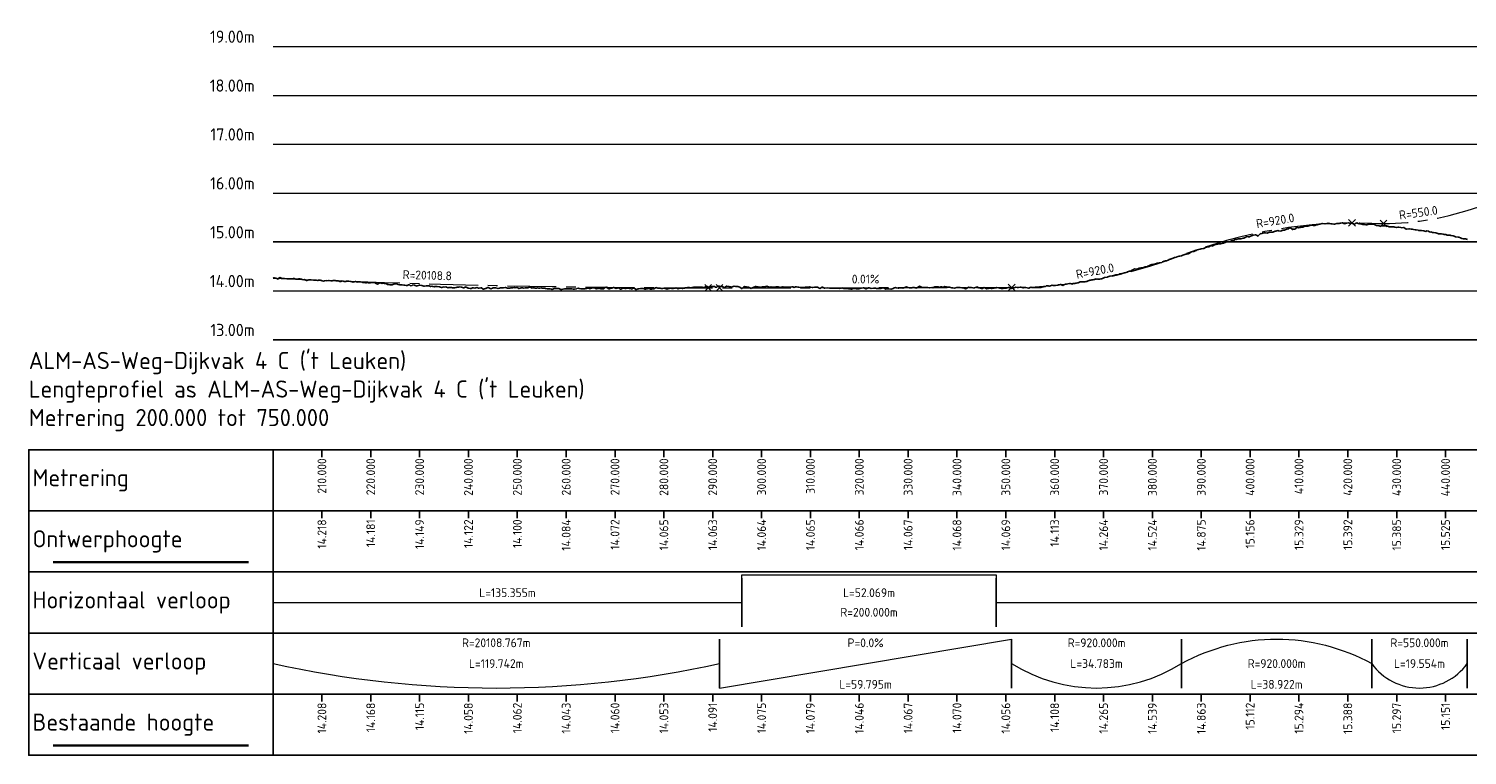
# Model space of a CAD drawing. Header units: metres. Extents: x 201888 to 228431, y 396158 to 403166.
# Tile 47 of 50: x 227191 to 227485, y 402952 to 403101. Entities that reach past the tile are written whole.
import ezdxf

# ---------------------------------------------------------------- set-up
doc = ezdxf.new("R2010")
doc.units = ezdxf.units.M
doc.linetypes.add('AM-AS', pattern=[16, 10, -2, 2, -2])
doc.layers.add('C3D-PROFILE', color=7, linetype='Continuous')
doc.layers.add('C3D-PROFILE_PROFILEVIEW', color=7, linetype='Continuous')
for name, color, linetype, lineweight in [('N-WA-AM-AS_WEG-G', 10, 'AM-AS', 18), ('X-XX-AL-DETAIL_1-G', 7, 'Continuous', 18), ('X-XX-AL-DETAIL_1-S', 253, 'Continuous', 18), ('X-XX-AL-DETAIL_2-G', 7, 'Continuous', 25), ('X-XX-AL-PROFIELBALK-G', 7, 'Continuous', 25), ('X-XX-AL-T18', 7, 'Continuous', 18), ('X-XX-AL-T25', 7, 'Continuous', 25), ('X-XX-AL-T35', 7, 'Continuous', 35)]:
    doc.layers.add(name, color=color, linetype=linetype, lineweight=lineweight)
doc.styles.add('NLCS-ISO', font='NLCS-ISO.ttf')

msp = doc.modelspace()

# ---------------------------------------------------------------- linework, layer by layer
at = {"layer": 'C3D-PROFILE'}
msp.add_lwpolyline([(227240.917, 403050.05), (227241.032, 403050.026), (227241.195, 403050.015), (227241.484, 403049.965), (227241.699, 403049.857), (227241.936, 403049.765), (227242.202, 403050.001), (227242.389, 403050.082), (227242.705, 403049.887), (227242.841, 403049.858), (227243.208, 403049.879), (227243.294, 403049.854), (227243.711, 403049.795), (227243.746, 403049.799), (227244.056, 403049.827), (227244.198, 403049.838), (227244.214, 403049.838), (227244.651, 403049.816), (227244.717, 403049.813), (227245.103, 403049.908), (227245.22, 403049.897), (227245.555, 403049.751), (227245.724, 403049.758), (227246.008, 403049.773), (227246.227, 403049.782), (227246.46, 403049.786), (227246.73, 403049.727), (227246.913, 403049.662), (227247.233, 403049.639), (227247.365, 403049.649), (227247.736, 403049.486), (227247.817, 403049.465), (227248.239, 403049.597), (227248.542, 403049.618), (227248.722, 403049.624), (227248.742, 403049.626), (227249.175, 403049.558), (227249.246, 403049.544), (227249.627, 403049.564), (227249.749, 403049.55), (227250.079, 403049.464), (227250.252, 403049.545), (227250.532, 403049.546), (227250.755, 403049.472), (227250.984, 403049.41), (227251.258, 403049.346), (227251.437, 403049.395), (227251.761, 403049.455), (227251.889, 403049.43), (227252.264, 403049.453), (227252.341, 403049.47), (227252.768, 403049.383), (227252.794, 403049.376), (227253.028, 403049.425), (227253.246, 403049.464), (227253.271, 403049.466), (227253.699, 403049.445), (227253.774, 403049.415), (227254.151, 403049.385), (227254.277, 403049.387), (227254.603, 403049.29), (227254.78, 403049.293), (227255.056, 403049.373), (227255.283, 403049.353), (227255.508, 403049.251), (227255.786, 403049.295), (227255.96, 403049.316), (227256.289, 403049.338), (227256.413, 403049.317), (227256.793, 403049.262), (227256.865, 403049.275), (227257.296, 403049.134), (227257.318, 403049.131), (227257.513, 403049.195), (227257.77, 403049.275), (227257.799, 403049.261), (227258.222, 403049.136), (227258.302, 403049.174), (227258.675, 403049.173), (227258.805, 403049.175), (227259.127, 403049.104), (227259.308, 403049.045), (227259.58, 403049.076), (227259.811, 403049.006), (227260.032, 403048.969), (227260.315, 403049.08), (227260.484, 403049.018), (227260.818, 403048.967), (227260.937, 403049.041), (227261.321, 403049.034), (227261.802, 403048.96), (227261.824, 403048.948), (227261.842, 403048.946), (227261.999, 403048.87), (227262.294, 403048.742), (227262.327, 403048.726), (227262.746, 403049.01), (227262.83, 403049.024), (227263.199, 403048.876), (227263.333, 403048.894), (227263.651, 403048.888), (227263.837, 403048.854), (227264.104, 403048.847), (227264.34, 403048.682), (227264.556, 403048.632), (227264.843, 403048.59), (227265.008, 403048.563), (227265.346, 403048.599), (227265.461, 403048.621), (227265.849, 403048.764), (227265.913, 403048.754), (227266.352, 403048.7), (227266.366, 403048.697), (227266.484, 403048.674), (227266.818, 403048.597), (227266.855, 403048.589), (227267.27, 403048.561), (227267.358, 403048.561), (227267.723, 403048.491), (227267.862, 403048.501), (227268.175, 403048.463), (227268.365, 403048.475), (227268.627, 403048.612), (227268.868, 403048.555), (227269.08, 403048.406), (227269.371, 403048.478), (227269.532, 403048.564), (227269.874, 403048.514), (227269.985, 403048.424), (227270.377, 403048.327), (227270.437, 403048.369), (227270.88, 403048.508), (227270.889, 403048.501), (227270.97, 403048.492), (227271.342, 403048.416), (227271.384, 403048.415), (227271.794, 403048.325), (227271.887, 403048.325), (227272.247, 403048.382), (227272.39, 403048.36), (227272.699, 403048.392), (227272.893, 403048.368), (227273.151, 403048.237), (227273.396, 403048.291), (227273.604, 403048.255), (227273.899, 403048.195), (227274.056, 403048.213), (227274.402, 403048.265), (227274.509, 403048.263), (227274.905, 403048.203), (227274.961, 403048.194), (227275.409, 403048.056), (227275.413, 403048.056), (227275.456, 403048.065), (227275.866, 403048.166), (227275.912, 403048.139), (227276.318, 403048.141), (227276.415, 403048.137), (227276.771, 403047.991), (227276.918, 403048.023), (227277.223, 403048.067), (227277.421, 403048.018), (227277.675, 403047.95), (227277.924, 403047.991), (227278.128, 403047.996), (227278.427, 403048.04), (227278.58, 403048.073), (227278.931, 403048.132), (227279.032, 403048.147), (227279.434, 403048.091), (227279.485, 403048.087), (227279.937, 403047.961), (227279.937, 403047.96), (227279.941, 403047.962), (227280.39, 403048.152), (227280.44, 403048.127), (227280.842, 403047.905), (227280.943, 403047.934), (227281.294, 403047.835), (227281.446, 403047.854), (227281.747, 403047.994), (227281.949, 403047.946), (227282.199, 403047.915), (227282.453, 403047.975), (227282.652, 403048.031), (227282.956, 403047.913), (227283.104, 403047.87), (227283.459, 403047.949), (227283.556, 403047.941), (227283.962, 403047.698), (227284.009, 403047.663), (227284.427, 403047.802), (227284.461, 403047.815), (227284.465, 403047.815), (227284.914, 403048.015), (227284.968, 403048.014), (227285.366, 403047.817), (227285.471, 403047.751), (227285.818, 403047.876), (227285.974, 403047.996), (227286.271, 403047.942), (227286.478, 403047.977), (227286.723, 403047.928), (227286.981, 403047.828), (227287.303, 403047.93), (227287.484, 403047.992), (227287.628, 403047.982), (227287.987, 403047.953), (227288.08, 403047.951), (227288.49, 403048.061), (227288.533, 403048.063), (227288.912, 403047.927), (227288.985, 403047.894), (227288.993, 403047.892), (227289.438, 403047.916), (227289.496, 403047.936), (227289.89, 403047.941), (227290, 403047.986), (227290.342, 403048.024), (227290.503, 403047.986), (227290.795, 403048.006), (227291.006, 403047.937), (227291.247, 403047.827), (227291.509, 403047.904), (227291.699, 403047.953), (227292.012, 403047.938), (227292.152, 403047.92), (227292.515, 403047.943), (227292.604, 403047.95), (227293.018, 403047.99), (227293.057, 403047.992), (227293.398, 403048.099), (227293.509, 403048.132), (227293.522, 403048.125), (227293.961, 403047.913), (227294.025, 403047.938), (227294.414, 403047.966), (227294.528, 403047.918), (227294.866, 403047.933), (227295.031, 403047.944), (227295.319, 403047.879), (227295.534, 403047.901), (227295.771, 403047.949), (227296.037, 403047.927), (227296.223, 403047.879), (227296.54, 403047.906), (227296.676, 403047.862), (227297.043, 403047.748), (227297.128, 403047.743), (227297.547, 403047.782), (227297.581, 403047.785), (227297.884, 403047.691), (227298.033, 403047.644), (227298.05, 403047.645), (227298.485, 403047.86), (227298.553, 403047.852), (227298.938, 403047.819), (227299.056, 403047.848), (227299.39, 403047.823), (227299.559, 403047.768), (227299.843, 403047.639), (227300.062, 403047.636), (227300.295, 403047.711), (227300.565, 403047.749), (227300.747, 403047.771), (227301.069, 403047.79), (227301.2, 403047.747), (227301.572, 403047.787), (227301.652, 403047.794), (227302.075, 403047.753), (227302.104, 403047.758), (227302.369, 403047.706), (227302.557, 403047.68), (227302.578, 403047.674), (227303.009, 403047.79), (227303.081, 403047.822), (227303.462, 403047.869), (227303.584, 403047.862), (227303.914, 403047.798), (227304.087, 403047.777), (227304.366, 403047.775), (227304.59, 403047.79), (227304.819, 403047.798), (227305.094, 403047.849), (227305.271, 403047.91), (227305.597, 403047.832), (227305.724, 403047.772), (227306.1, 403047.91), (227306.176, 403047.943), (227306.603, 403047.999), (227306.628, 403047.986), (227306.855, 403047.883), (227307.081, 403047.762), (227307.106, 403047.759), (227307.533, 403047.865), (227307.609, 403047.894), (227307.986, 403047.767), (227308.112, 403047.733), (227308.438, 403047.746), (227308.616, 403047.759), (227308.89, 403048.004), (227309.119, 403048.114), (227309.343, 403047.944), (227309.622, 403047.79), (227309.795, 403047.788), (227310.125, 403047.93), (227310.248, 403047.907), (227310.628, 403048.016), (227310.7, 403048.038), (227311.131, 403047.86), (227311.152, 403047.86), (227311.34, 403047.902), (227311.605, 403047.948), (227311.634, 403047.945), (227312.057, 403047.714), (227312.138, 403047.73), (227312.51, 403047.902), (227312.641, 403047.893), (227312.962, 403047.799), (227313.144, 403047.805), (227313.414, 403047.905), (227313.647, 403047.881), (227313.867, 403047.861), (227314.15, 403047.807), (227314.319, 403047.73), (227314.653, 403047.899), (227314.771, 403047.95), (227315.156, 403047.633), (227315.224, 403047.597), (227315.659, 403047.764), (227315.676, 403047.764), (227315.826, 403047.779), (227316.129, 403047.815), (227316.163, 403047.808), (227316.581, 403047.846), (227316.666, 403047.842), (227317.033, 403047.7), (227317.169, 403047.689), (227317.486, 403047.791), (227317.672, 403047.833), (227317.938, 403047.814), (227318.175, 403047.697), (227318.391, 403047.689), (227318.678, 403047.778), (227318.843, 403047.75), (227319.181, 403047.939), (227319.295, 403048.006), (227319.685, 403047.921), (227319.748, 403047.896), (227320.188, 403047.875), (227320.2, 403047.877), (227320.312, 403047.863), (227320.653, 403047.816), (227320.691, 403047.839), (227321.105, 403047.908), (227321.194, 403047.809), (227321.557, 403047.694), (227321.697, 403047.758), (227322.01, 403047.847), (227322.2, 403047.895), (227322.462, 403047.852), (227322.703, 403047.819), (227322.915, 403047.842), (227323.206, 403047.919), (227323.367, 403047.946), (227323.71, 403047.82), (227323.819, 403047.798), (227324.213, 403047.907), (227324.272, 403047.902), (227324.716, 403047.804), (227324.724, 403047.806), (227324.797, 403047.824), (227325.176, 403047.928), (227325.219, 403047.936), (227325.272, 403047.951), (227325.722, 403048.036), (227326.081, 403048.017), (227326.225, 403047.972), (227326.534, 403047.962), (227326.728, 403048.016), (227326.986, 403048.093), (227327.232, 403048.128), (227327.438, 403048.099), (227327.735, 403048.087), (227327.891, 403048.129), (227328.238, 403048.133), (227328.343, 403048.12), (227328.741, 403048.124), (227328.796, 403048.139), (227329.244, 403048.067), (227329.248, 403048.066), (227329.283, 403048.084), (227329.7, 403048.287), (227329.747, 403048.273), (227330.153, 403048.106), (227330.25, 403048.101), (227330.605, 403048.177), (227330.754, 403048.265), (227331.058, 403048.252), (227331.257, 403048.211), (227331.51, 403048.115), (227331.76, 403048.122), (227331.962, 403048.327), (227332.263, 403048.33), (227332.415, 403048.241), (227332.766, 403048.249), (227332.867, 403048.225), (227333.269, 403048.026), (227333.32, 403048.014), (227333.768, 403048.293), (227333.772, 403048.296), (227333.772, 403048.295), (227334.224, 403048.252), (227334.275, 403048.265), (227334.677, 403048.176), (227334.779, 403048.105), (227335.129, 403048.223), (227335.282, 403048.314), (227335.582, 403048.266), (227335.785, 403048.274), (227336.034, 403048.219), (227336.288, 403048.146), (227336.486, 403048.083), (227336.791, 403047.848), (227336.877, 403047.82), (227336.939, 403047.8), (227337.294, 403048.2), (227337.395, 403048.222), (227337.797, 403048.188), (227338.29, 403048.097), (227338.299, 403048.097), (227338.307, 403048.098), (227338.378, 403048.057), (227338.762, 403047.834), (227338.802, 403047.84), (227339.218, 403048.019), (227339.304, 403048.105), (227339.674, 403048.267), (227339.807, 403048.213), (227340.13, 403048.186), (227340.31, 403048.116), (227340.586, 403048.072), (227340.597, 403048.072), (227340.812, 403048.067), (227341.048, 403048.142), (227341.314, 403048.204), (227341.511, 403048.18), (227341.816, 403048.241), (227341.974, 403048.292), (227342.317, 403048.195), (227342.437, 403048.118), (227342.819, 403048.159), (227342.9, 403048.155), (227343.321, 403048.093), (227343.363, 403048.105), (227343.823, 403048.172), (227343.826, 403048.172), (227343.861, 403048.173), (227344.288, 403048.177), (227344.316, 403048.183), (227344.324, 403048.185), (227344.758, 403048.069), (227344.825, 403048.075), (227345.229, 403048.181), (227345.326, 403048.163), (227345.699, 403048.08), (227345.828, 403048.086), (227346.169, 403048.118), (227346.329, 403048.076), (227346.64, 403048.135), (227346.83, 403048.108), (227347.11, 403048.14), (227347.331, 403048.159), (227347.581, 403048.063), (227347.832, 403048.153), (227348.035, 403048.177), (227348.051, 403048.179), (227348.333, 403048.117), (227348.529, 403048.085), (227348.833, 403048.017), (227349.008, 403048.026), (227349.334, 403048.054), (227349.486, 403048.039), (227349.834, 403048.073), (227349.964, 403048.103), (227350.335, 403048.101), (227350.742, 403048.157), (227350.835, 403048.16), (227350.921, 403048.137), (227351.336, 403048.022), (227351.399, 403048.031), (227351.754, 403048.104), (227351.836, 403048.12), (227351.879, 403048.099), (227352.337, 403048.079), (227352.366, 403048.083), (227352.837, 403047.849), (227352.852, 403047.854), (227353.337, 403048.134), (227353.339, 403048.134), (227353.406, 403048.102), (227353.825, 403047.898), (227353.837, 403047.897), (227354.312, 403047.935), (227354.337, 403047.94), (227354.799, 403047.884), (227354.838, 403047.875), (227355.285, 403047.922), (227355.338, 403047.923), (227355.474, 403047.917), (227355.777, 403047.902), (227355.838, 403047.891), (227356.273, 403047.877), (227356.338, 403047.867), (227356.768, 403047.832), (227356.838, 403047.827), (227357.263, 403047.931), (227357.338, 403047.964), (227357.759, 403047.859), (227357.838, 403047.852), (227358.254, 403047.861), (227358.338, 403047.85), (227358.749, 403047.751), (227358.838, 403047.778), (227359.193, 403047.708), (227359.246, 403047.697), (227359.338, 403047.665), (227359.75, 403047.823), (227359.838, 403047.828), (227360.255, 403047.768), (227360.338, 403047.785), (227360.76, 403047.783), (227360.838, 403047.782), (227361.264, 403047.901), (227361.338, 403047.9), (227361.769, 403047.997), (227361.838, 403047.98), (227362.274, 403047.786), (227362.338, 403047.789), (227362.778, 403047.989), (227362.838, 403047.974), (227362.897, 403047.988), (227362.912, 403047.983), (227363.339, 403047.833), (227363.805, 403047.897), (227363.839, 403047.896), (227364.319, 403047.868), (227364.339, 403047.863), (227364.834, 403047.853), (227364.839, 403047.856), (227365.031, 403047.839), (227365.339, 403047.821), (227365.348, 403047.812), (227365.84, 403047.943), (227365.863, 403047.945), (227366.34, 403047.722), (227366.377, 403047.72), (227366.631, 403047.756), (227366.84, 403047.784), (227366.897, 403047.779), (227367.341, 403047.705), (227367.422, 403047.7), (227367.841, 403047.822), (227367.947, 403047.894), (227368.342, 403048.007), (227368.472, 403047.966), (227368.842, 403047.923), (227368.996, 403047.9), (227369.343, 403047.953), (227369.521, 403047.996), (227369.843, 403047.92), (227370.046, 403047.952), (227370.344, 403048.125), (227370.351, 403048.125), (227370.576, 403048.145), (227370.845, 403048.032), (227371.112, 403047.99), (227371.346, 403047.943), (227371.648, 403047.952), (227371.847, 403048.015), (227372.184, 403048.042), (227372.348, 403047.978), (227372.72, 403047.932), (227372.849, 403048.024), (227373.255, 403048.278), (227373.35, 403048.244), (227373.791, 403048.062), (227373.851, 403048.054), (227374.07, 403048.034), (227374.333, 403048.009), (227374.353, 403048.009), (227374.57, 403048.019), (227374.855, 403048.03), (227374.881, 403048.037), (227375.356, 403047.945), (227375.758, 403048.015), (227375.858, 403048.012), (227375.976, 403047.97), (227376.36, 403048.143), (227376.523, 403048.171), (227376.862, 403048.202), (227377.071, 403048.172), (227377.363, 403048.07), (227377.619, 403048.164), (227377.789, 403048.14), (227377.865, 403048.129), (227378.175, 403048.099), (227378.368, 403048.211), (227378.735, 403048.165), (227378.87, 403048.079), (227379.295, 403048.075), (227379.373, 403048.076), (227379.855, 403047.999), (227379.876, 403047.994), (227380.057, 403047.966), (227380.378, 403047.919), (227380.415, 403047.933), (227380.881, 403048.066), (227380.975, 403048.009), (227381.384, 403048.017), (227381.508, 403048.02), (227381.536, 403048.02), (227381.887, 403047.98), (227382.109, 403047.97), (227382.391, 403047.898), (227382.682, 403047.772), (227382.894, 403047.834), (227383.255, 403048.079), (227383.398, 403048.043), (227383.829, 403048.016), (227383.902, 403048.018), (227384.402, 403047.93), (227384.405, 403047.93), (227384.431, 403047.942), (227384.909, 403048.126), (227384.975, 403048.143), (227385.228, 403048.026), (227385.413, 403047.938), (227385.556, 403047.959), (227385.918, 403047.832), (227386.143, 403047.862), (227386.423, 403048.024), (227386.731, 403047.912), (227386.928, 403047.771), (227387.318, 403047.862), (227387.433, 403047.903), (227387.905, 403047.806), (227387.938, 403047.799), (227387.962, 403047.809), (227388.136, 403047.853), (227388.405, 403047.916), (227388.443, 403047.929), (227388.493, 403047.931), (227388.947, 403047.985), (227388.947, 403047.985), (227389.081, 403048.016), (227389.453, 403047.977), (227389.676, 403047.918), (227389.959, 403047.832), (227390.271, 403047.82), (227390.464, 403047.887), (227390.865, 403047.894), (227390.97, 403047.927), (227391.46, 403048.057), (227391.475, 403048.054), (227391.563, 403048.021), (227391.981, 403047.866), (227392.055, 403047.856), (227392.487, 403047.929), (227392.649, 403047.98), (227392.992, 403048.094), (227393.244, 403048.049), (227393.498, 403048.04), (227393.838, 403048.104), (227394.003, 403048.075), (227394.433, 403047.99), (227394.509, 403047.978), (227394.939, 403048.009), (227395.014, 403048.011), (227395.028, 403048.02), (227395.52, 403047.913), (227395.622, 403047.904), (227396.026, 403048.104), (227396.217, 403048.04), (227396.531, 403048.04), (227396.812, 403048.064), (227397.037, 403048.062), (227397.406, 403048.011), (227397.542, 403048.012), (227398.001, 403048.01), (227398.048, 403048.006), (227398.315, 403048.104), (227398.553, 403048.193), (227398.595, 403048.188), (227399.059, 403048.257), (227399.19, 403048.352), (227399.565, 403048.347), (227399.785, 403048.294), (227400.07, 403048.378), (227400.379, 403048.491), (227400.576, 403048.456), (227400.974, 403048.421), (227401.081, 403048.443), (227401.569, 403048.514), (227401.587, 403048.514), (227401.691, 403048.551), (227402.092, 403048.66), (227402.163, 403048.669), (227402.598, 403048.478), (227402.758, 403048.552), (227403.104, 403048.705), (227403.352, 403048.749), (227403.609, 403048.807), (227403.947, 403048.858), (227404.115, 403048.872), (227404.542, 403048.745), (227404.62, 403048.765), (227405.067, 403048.866), (227405.126, 403048.883), (227405.136, 403048.886), (227405.631, 403048.983), (227405.731, 403049.023), (227406.137, 403049.224), (227406.325, 403049.188), (227406.643, 403049.167), (227406.92, 403049.178), (227407.148, 403049.21), (227407.515, 403049.298), (227407.654, 403049.334), (227408.109, 403049.559), (227408.159, 403049.546), (227408.443, 403049.592), (227408.665, 403049.609), (227408.704, 403049.609), (227409.171, 403049.741), (227409.299, 403049.782), (227409.676, 403049.769), (227409.893, 403049.731), (227410.182, 403049.747), (227410.488, 403049.841), (227410.687, 403049.854), (227411.082, 403050.101), (227411.193, 403050.103), (227411.677, 403050.143), (227411.698, 403050.155), (227411.819, 403050.206), (227412.204, 403050.351), (227412.272, 403050.36), (227412.71, 403050.425), (227413.033, 403050.507), (227413.215, 403050.589), (227413.461, 403050.655), (227413.721, 403050.637), (227414.056, 403050.726), (227414.226, 403050.834), (227414.65, 403050.877), (227414.732, 403050.895), (227415.195, 403051.04), (227415.237, 403051.055), (227415.245, 403051.055), (227415.743, 403051.194), (227415.839, 403051.252), (227416.249, 403051.345), (227416.434, 403051.385), (227416.754, 403051.554), (227417.029, 403051.697), (227417.26, 403051.837), (227417.623, 403051.77), (227417.765, 403051.758), (227418.218, 403052.005), (227418.271, 403052.017), (227418.572, 403052.027), (227418.776, 403052.033), (227418.813, 403052.029), (227419.282, 403052.186), (227419.407, 403052.26), (227419.788, 403052.271), (227420.002, 403052.385), (227420.293, 403052.506), (227420.596, 403052.66), (227420.799, 403052.722), (227421.191, 403052.789), (227421.304, 403052.814), (227421.786, 403052.979), (227421.81, 403052.99), (227421.948, 403053.024), (227422.315, 403053.106), (227422.38, 403053.075), (227422.821, 403053.182), (227422.975, 403053.305), (227423.327, 403053.392), (227423.569, 403053.512), (227423.832, 403053.499), (227424.164, 403053.629), (227424.338, 403053.767), (227424.759, 403053.904), (227424.843, 403053.921), (227425.324, 403054.138), (227425.349, 403054.149), (227425.353, 403054.149), (227425.854, 403054.267), (227425.948, 403054.307), (227426.36, 403054.466), (227426.543, 403054.457), (227426.866, 403054.489), (227427.137, 403054.653), (227427.371, 403054.745), (227427.732, 403054.854), (227427.877, 403054.885), (227428.326, 403054.95), (227428.382, 403054.976), (227428.7, 403055.169), (227428.888, 403055.3), (227428.921, 403055.301), (227429.394, 403055.412), (227429.516, 403055.444), (227429.899, 403055.637), (227430.11, 403055.719), (227430.405, 403055.822), (227430.705, 403055.906), (227430.91, 403055.978), (227431.3, 403056.021), (227431.416, 403056.04), (227431.894, 403056.299), (227431.921, 403056.307), (227432.076, 403056.315), (227432.427, 403056.324), (227432.489, 403056.389), (227432.933, 403056.639), (227433.083, 403056.517), (227433.438, 403056.655), (227433.678, 403056.825), (227433.944, 403056.828), (227434.273, 403056.934), (227434.449, 403056.944), (227434.867, 403056.971), (227434.955, 403056.988), (227435.452, 403057.082), (227435.46, 403057.083), (227435.462, 403057.084), (227435.966, 403057.309), (227436.057, 403057.349), (227436.472, 403057.373), (227436.651, 403057.366), (227436.977, 403057.544), (227437.246, 403057.679), (227437.483, 403057.676), (227437.84, 403057.85), (227437.988, 403057.931), (227438.098, 403057.866), (227438.494, 403057.995), (227438.828, 403058.012), (227438.999, 403057.998), (227439.03, 403058.007), (227439.505, 403058.096), (227439.624, 403058.131), (227440.011, 403058.362), (227440.219, 403058.44), (227440.516, 403058.395), (227440.813, 403058.418), (227441.022, 403058.52), (227441.408, 403058.699), (227441.527, 403058.75), (227442.003, 403058.834), (227442.033, 403058.826), (227442.204, 403058.735), (227442.538, 403058.572), (227442.597, 403058.603), (227443.044, 403059.055), (227443.192, 403059.041), (227443.55, 403059.156), (227443.787, 403059.216), (227444.055, 403059.191), (227444.381, 403059.176), (227444.561, 403059.207), (227444.976, 403059.358), (227445.066, 403059.382), (227445.57, 403059.367), (227445.572, 403059.367), (227445.58, 403059.371), (227446.077, 403059.558), (227446.165, 403059.595), (227446.583, 403059.691), (227446.76, 403059.651), (227447.089, 403059.567), (227447.354, 403059.655), (227447.594, 403059.75), (227447.949, 403059.781), (227448.1, 403059.806), (227448.544, 403060.007), (227448.605, 403060.001), (227448.956, 403060.217), (227449.111, 403060.286), (227449.138, 403060.278), (227449.617, 403059.892), (227449.733, 403059.956), (227450.122, 403059.99), (227450.41, 403060.281), (227450.628, 403060.285), (227450.85, 403060.273), (227451.133, 403060.345), (227451.289, 403060.357), (227451.639, 403060.39), (227451.729, 403060.398), (227452.144, 403060.599), (227452.169, 403060.606), (227452.333, 403060.588), (227452.65, 403060.551), (227452.706, 403060.554), (227453.156, 403060.75), (227453.301, 403060.761), (227453.661, 403060.796), (227453.895, 403060.75), (227454.167, 403060.732), (227454.49, 403060.883), (227454.672, 403060.824), (227455.084, 403060.983), (227455.178, 403061.021), (227455.679, 403061.124), (227455.683, 403061.124), (227455.709, 403061.124), (227456.189, 403061.091), (227456.274, 403061.085), (227456.695, 403061.164), (227456.868, 403061.22), (227457.2, 403061.156), (227457.463, 403061.055), (227457.706, 403061.08), (227458.057, 403061.019), (227458.211, 403060.981), (227458.652, 403061.145), (227458.717, 403061.162), (227459.085, 403061.145), (227459.222, 403061.136), (227459.247, 403061.135), (227459.728, 403061.237), (227459.841, 403061.25), (227460.234, 403061.089), (227460.436, 403061.107), (227460.739, 403061.219), (227461.031, 403061.239), (227461.245, 403061.181), (227461.625, 403061.201), (227461.75, 403061.23), (227462.22, 403061.02), (227462.256, 403061.005), (227462.461, 403061.123), (227462.761, 403061.263), (227463.162, 403061.093), (227463.267, 403061.127), (227463.409, 403061.078), (227463.773, 403060.975), (227464.004, 403060.946), (227464.278, 403060.954), (227464.598, 403060.891), (227464.784, 403060.878), (227465.193, 403060.999), (227465.289, 403060.976), (227465.788, 403060.967), (227465.795, 403060.966), (227465.837, 403060.964), (227466.301, 403060.904), (227466.382, 403060.898), (227466.806, 403060.751), (227466.977, 403060.702), (227467.312, 403060.637), (227467.571, 403060.615), (227467.817, 403060.62), (227468.166, 403060.665), (227468.323, 403060.636), (227468.761, 403060.621), (227468.828, 403060.628), (227469.213, 403060.52), (227469.334, 403060.479), (227469.355, 403060.474), (227469.84, 403060.44), (227469.95, 403060.45), (227470.345, 403060.439), (227470.545, 403060.384), (227470.851, 403060.307), (227471.139, 403060.348), (227471.356, 403060.357), (227471.734, 403060.294), (227471.862, 403060.249), (227472.328, 403060.297), (227472.367, 403060.293), (227472.589, 403060.173), (227472.873, 403059.993), (227472.923, 403059.988), (227473.379, 403060.01), (227473.518, 403060.042), (227473.884, 403060), (227474.112, 403059.972), (227474.39, 403059.878), (227474.707, 403059.844), (227474.895, 403059.826), (227475.301, 403059.738), (227475.401, 403059.707), (227475.896, 403059.688), (227475.906, 403059.69), (227475.965, 403059.688), (227476.412, 403059.661), (227476.491, 403059.637), (227476.918, 403059.505), (227477.085, 403059.616), (227477.423, 403059.572), (227477.68, 403059.391), (227477.929, 403059.398), (227478.275, 403059.28), (227478.434, 403059.256), (227478.869, 403059.232), (227478.94, 403059.211), (227479.341, 403059.078), (227479.445, 403059.049), (227479.464, 403059.036), (227479.951, 403059.005), (227480.058, 403059.007), (227480.457, 403058.953), (227480.653, 403058.906), (227480.962, 403058.855), (227481.248, 403058.772), (227481.468, 403058.752), (227481.842, 403058.744), (227481.973, 403058.642), (227482.437, 403058.639), (227482.479, 403058.641), (227482.717, 403058.54), (227482.984, 403058.414), (227483.032, 403058.411), (227483.49, 403058.368), (227483.626, 403058.319), (227483.996, 403058.183), (227484.221, 403058.072), (227484.501, 403058.021), (227484.815, 403058.001), (227485.007, 403057.975), (227485.41, 403057.858)], dxfattribs=at)
at = {"layer": 'N-WA-AM-AS_WEG-G', "flags": 128}
msp.add_lwpolyline([(227240.917, 403049.946), (227252.341, 403049.473), (227263.764, 403049.064), (227275.188, 403048.72), (227286.611, 403048.442), (227298.035, 403048.228), (227309.458, 403048.078), (227320.882, 403047.994), (227332.305, 403047.975), (227392.1, 403048.044), (227394.274, 403048.072), (227396.448, 403048.152), (227398.622, 403048.282), (227400.796, 403048.465), (227402.97, 403048.698), (227405.144, 403048.983), (227407.318, 403049.32), (227409.492, 403049.708), (227411.665, 403050.147), (227413.839, 403050.637), (227416.013, 403051.179), (227418.187, 403051.772), (227420.361, 403052.417), (227422.535, 403053.113), (227424.709, 403053.86), (227426.883, 403054.659), (227429.316, 403055.549), (227431.748, 403056.375), (227434.181, 403057.137), (227436.613, 403057.835), (227439.046, 403058.468), (227441.479, 403059.036), (227443.911, 403059.541), (227446.344, 403059.981), (227448.777, 403060.357), (227451.209, 403060.668), (227453.642, 403060.915), (227456.074, 403061.098), (227458.507, 403061.217), (227460.94, 403061.271), (227463.372, 403061.261), (227465.805, 403061.186), (227467.027, 403061.146), (227468.249, 403061.133), (227469.471, 403061.148), (227470.693, 403061.189), (227471.915, 403061.258), (227473.137, 403061.353), (227474.36, 403061.476), (227475.582, 403061.626), (227476.804, 403061.804), (227478.026, 403062.008), (227479.248, 403062.24), (227480.47, 403062.498), (227481.692, 403062.784), (227482.914, 403063.097), (227484.136, 403063.437), (227485.358, 403063.805), (227487.706, 403064.514), (227490.053, 403065.18), (227492.4, 403065.801), (227494.747, 403066.378), (227497.095, 403066.912), (227499.442, 403067.401), (227501.789, 403067.846), (227504.136, 403068.247), (227506.483, 403068.604), (227508.831, 403068.917), (227511.178, 403069.185), (227513.525, 403069.41), (227515.872, 403069.591), (227518.22, 403069.727), (227520.567, 403069.82), (227522.914, 403069.868), (227525.261, 403069.873), (227527.608, 403069.833), (227529.956, 403069.749), (227532.303, 403069.621), (227534.65, 403069.449), (227536.997, 403069.233), (227539.345, 403068.973), (227541.692, 403068.669), (227544.039, 403068.321), (227546.386, 403067.928), (227548.733, 403067.492), (227551.081, 403067.011), (227553.428, 403066.487), (227555.775, 403065.918), (227558.122, 403065.305), (227560.47, 403064.649), (227562.458, 403064.109), (227564.446, 403063.642), (227566.434, 403063.247), (227568.423, 403062.923), (227570.411, 403062.672), (227572.399, 403062.492), (227574.388, 403062.384), (227576.376, 403062.348), (227695.685, 403062.348), (227696.782, 403062.359), (227697.878, 403062.392), (227698.975, 403062.447), (227700.072, 403062.523), (227701.169, 403062.622), (227702.266, 403062.742), (227703.362, 403062.884), (227704.459, 403063.048), (227705.556, 403063.234), (227706.653, 403063.442), (227707.75, 403063.672), (227708.846, 403063.923), (227709.943, 403064.197), (227711.04, 403064.492), (227712.137, 403064.809), (227713.233, 403065.148), (227790.917, 403089.934)], dxfattribs=at)
at = {"layer": 'X-XX-AL-DETAIL_1-G'}
for p, q in [((227240.917, 403097.348), (227245.917, 403097.348)), ((227240.917, 403097.348), (227790.917, 403097.348)), ((227240.917, 403087.348), (227245.917, 403087.348)), ((227240.917, 403087.348), (227790.917, 403087.348)), ((227240.917, 403077.348), (227245.917, 403077.348)), ((227240.917, 403077.348), (227790.917, 403077.348)), ((227240.917, 403067.348), (227245.917, 403067.348)), ((227240.917, 403067.348), (227790.917, 403067.348)), ((227240.917, 403047.348), (227245.917, 403047.348)), ((227240.917, 403047.348), (227790.917, 403047.348))]:
    msp.add_line(p, q, dxfattribs=at)
at = {"layer": 'X-XX-AL-DETAIL_1-S'}
for p, q in [((227461.065, 403060.567), (227462.479, 403061.982)), ((227461.065, 403061.982), (227462.479, 403060.567)), ((227467.509, 403060.426), (227468.923, 403061.84)), ((227467.509, 403061.84), (227468.923, 403060.426)), ((227329.284, 403047.267), (227330.698, 403048.681)), ((227329.284, 403048.681), (227330.698, 403047.267)), ((227331.598, 403047.268), (227333.012, 403048.682)), ((227331.598, 403048.682), (227333.012, 403047.268)), ((227391.393, 403047.337), (227392.807, 403048.751)), ((227391.393, 403048.751), (227392.807, 403047.337))]:
    msp.add_line(p, q, dxfattribs=at)
at = {"layer": 'X-XX-AL-DETAIL_2-G'}
for p, q in [((227240.917, 403057.348), (227245.917, 403057.348)), ((227240.917, 403057.348), (227790.917, 403057.348)), ((227240.917, 403037.348), (227245.917, 403037.348)), ((227240.917, 403037.348), (227790.917, 403037.348))]:
    msp.add_line(p, q, dxfattribs=at)
at = {"layer": 'X-XX-AL-PROFIELBALK-G'}
for p, q in [((227250.917, 403014.848), (227250.917, 403013.348)), ((227260.917, 403014.848), (227260.917, 403013.348)), ((227270.917, 403014.848), (227270.917, 403013.348)), ((227280.917, 403014.848), (227280.917, 403013.348)), ((227290.917, 403014.848), (227290.917, 403013.348)), ((227300.917, 403014.848), (227300.917, 403013.348)), ((227310.917, 403014.848), (227310.917, 403013.348)), ((227320.917, 403014.848), (227320.917, 403013.348)), ((227330.917, 403014.848), (227330.917, 403013.348)), ((227340.917, 403014.848), (227340.917, 403013.348)), ((227350.917, 403014.848), (227350.917, 403013.348)), ((227360.917, 403014.848), (227360.917, 403013.348)), ((227370.917, 403014.848), (227370.917, 403013.348)), ((227380.917, 403014.848), (227380.917, 403013.348)), ((227390.917, 403014.848), (227390.917, 403013.348)), ((227400.917, 403014.848), (227400.917, 403013.348)), ((227410.917, 403014.848), (227410.917, 403013.348)), ((227420.917, 403014.848), (227420.917, 403013.348)), ((227430.917, 403014.848), (227430.917, 403013.348)), ((227440.917, 403014.848), (227440.917, 403013.348)), ((227450.917, 403014.848), (227450.917, 403013.348)), ((227460.917, 403014.848), (227460.917, 403013.348)), ((227470.917, 403014.848), (227470.917, 403013.348)), ((227480.917, 403014.848), (227480.917, 403013.348)), ((227250.917, 403002.348), (227250.917, 403000.848)), ((227260.917, 403002.348), (227260.917, 403000.848)), ((227270.917, 403002.348), (227270.917, 403000.848)), ((227280.917, 403002.348), (227280.917, 403000.848)), ((227290.917, 403002.348), (227290.917, 403000.848)), ((227300.917, 403002.348), (227300.917, 403000.848)), ((227310.917, 403002.348), (227310.917, 403000.848)), ((227320.917, 403002.348), (227320.917, 403000.848)), ((227330.917, 403002.348), (227330.917, 403000.848)), ((227340.917, 403002.348), (227340.917, 403000.848)), ((227350.917, 403002.348), (227350.917, 403000.848)), ((227360.917, 403002.348), (227360.917, 403000.848)), ((227370.917, 403002.348), (227370.917, 403000.848)), ((227380.917, 403002.348), (227380.917, 403000.848)), ((227390.917, 403002.348), (227390.917, 403000.848)), ((227400.917, 403002.348), (227400.917, 403000.848)), ((227410.917, 403002.348), (227410.917, 403000.848)), ((227420.917, 403002.348), (227420.917, 403000.848)), ((227430.917, 403002.348), (227430.917, 403000.848)), ((227440.917, 403002.348), (227440.917, 403000.848)), ((227450.917, 403002.348), (227450.917, 403000.848)), ((227460.917, 403002.348), (227460.917, 403000.848)), ((227470.917, 403002.348), (227470.917, 403000.848)), ((227480.917, 403002.348), (227480.917, 403000.848)), ((227240.917, 402978.598), (227240.917, 402988.598)), ((227336.877, 402978.598), (227336.877, 402988.598)), ((227388.947, 402978.598), (227388.947, 402988.598)), ((227240.917, 402966.098), (227240.917, 402976.098)), ((227332.305, 402966.098), (227332.305, 402976.098)), ((227392.1, 402966.098), (227392.1, 402976.098)), ((227426.883, 402966.098), (227426.883, 402976.098)), ((227465.805, 402966.098), (227465.805, 402976.098)), ((227485.358, 402966.098), (227485.358, 402976.098)), ((227250.917, 402964.848), (227250.917, 402963.348)), ((227260.917, 402964.848), (227260.917, 402963.348)), ((227270.917, 402964.848), (227270.917, 402963.348)), ((227280.917, 402964.848), (227280.917, 402963.348)), ((227290.917, 402964.848), (227290.917, 402963.348)), ((227300.917, 402964.848), (227300.917, 402963.348)), ((227310.917, 402964.848), (227310.917, 402963.348)), ((227320.917, 402964.848), (227320.917, 402963.348)), ((227330.917, 402964.848), (227330.917, 402963.348)), ((227340.917, 402964.848), (227340.917, 402963.348)), ((227350.917, 402964.848), (227350.917, 402963.348)), ((227360.917, 402964.848), (227360.917, 402963.348)), ((227370.917, 402964.848), (227370.917, 402963.348)), ((227380.917, 402964.848), (227380.917, 402963.348)), ((227390.917, 402964.848), (227390.917, 402963.348)), ((227400.917, 402964.848), (227400.917, 402963.348)), ((227410.917, 402964.848), (227410.917, 402963.348)), ((227420.917, 402964.848), (227420.917, 402963.348)), ((227430.917, 402964.848), (227430.917, 402963.348)), ((227440.917, 402964.848), (227440.917, 402963.348)), ((227450.917, 402964.848), (227450.917, 402963.348)), ((227460.917, 402964.848), (227460.917, 402963.348)), ((227470.917, 402964.848), (227470.917, 402963.348)), ((227480.917, 402964.848), (227480.917, 402963.348))]:
    msp.add_line(p, q, dxfattribs=at)
for points in [[(227240.917, 403002.348), (227240.917, 403014.848), (227190.917, 403014.848), (227190.917, 403002.348)], [(227240.917, 403002.348), (227790.917, 403002.348), (227790.917, 403014.848), (227240.917, 403014.848)], [(227240.917, 402989.848), (227240.917, 403002.348), (227190.917, 403002.348), (227190.917, 402989.848)], [(227240.917, 402989.848), (227790.917, 402989.848), (227790.917, 403002.348), (227240.917, 403002.348)], [(227240.917, 402977.348), (227240.917, 402989.848), (227190.917, 402989.848), (227190.917, 402977.348)], [(227240.917, 402977.348), (227790.917, 402977.348), (227790.917, 402989.848), (227240.917, 402989.848)], [(227240.917, 402964.848), (227240.917, 402977.348), (227190.917, 402977.348), (227190.917, 402964.848)], [(227240.917, 402964.848), (227790.917, 402964.848), (227790.917, 402977.348), (227240.917, 402977.348)], [(227240.917, 402952.348), (227240.917, 402964.848), (227190.917, 402964.848), (227190.917, 402952.348)], [(227240.917, 402952.348), (227790.917, 402952.348), (227790.917, 402964.848), (227240.917, 402964.848)]]:
    msp.add_3dface(points, dxfattribs=at)
at = {"layer": 'X-XX-AL-T18'}
for p, q in [((227336.877, 402983.598), (227336.877, 402989.223)), ((227336.877, 402989.223), (227388.947, 402989.223)), ((227388.947, 402989.223), (227388.947, 402983.598)), ((227240.917, 402983.598), (227336.877, 402983.598)), ((227388.947, 402983.598), (227388.947, 402983.598)), ((227388.947, 402983.598), (227604.225, 402983.598)), ((227332.305, 402966.098), (227392.1, 402976.098))]:
    msp.add_line(p, q, dxfattribs=at)
at = {"layer": 'X-XX-AL-T18', "extrusion": (0, 0, -1)}
msp.add_arc((-227446.344, 402935.725), 40.373, 61.18191, 118.81809, dxfattribs=at)
at = {"layer": 'X-XX-AL-T18'}
for centre, radius, start, end in [((227286.611, 403177.393), 211.295, 257.51068, 282.48932), ((227409.492, 402998.845), 32.746, 237.92037, 302.07963), ((227475.582, 402978.157), 12.058, 215.82805, 324.17195)]:
    msp.add_arc(centre, radius, start, end, dxfattribs=at)
at = {"layer": 'X-XX-AL-T35'}
for p, q in [((227195.917, 402991.848), (227235.917, 402991.848)), ((227195.917, 402954.348), (227235.917, 402954.348))]:
    msp.add_line(p, q, dxfattribs=at)

# ---------------------------------------------------------------- texts
at = {"layer": 'C3D-PROFILE_PROFILEVIEW', "char_height": 3.5, "attachment_point": 4, "style": 'NLCS-ISO'}
for s, insert in [('Ontwerphoogte', (227191.667, 402996.098)), ('Bestaande hoogte', (227191.667, 402958.598))]:
    msp.add_mtext(s, dxfattribs=dict(at, insert=insert))
at = {"layer": 'X-XX-AL-T25', "style": 'NLCS-ISO'}
for s, insert, char_height, attachment_point in [('19.00m', (227237.167, 403099.348), 2.5, 6), ('18.00m', (227237.167, 403089.348), 2.5, 6), ('17.00m', (227237.167, 403079.348), 2.5, 6), ('16.00m', (227237.167, 403069.348), 2.5, 6), ('15.00m', (227237.167, 403059.348), 2.5, 6), ('14.00m', (227237.167, 403049.348), 2.5, 6), ('13.00m', (227237.167, 403039.348), 2.5, 6), ('Metrering', (227191.667, 403008.598), 3.5, 4), ('Horizontaal verloop', (227191.667, 402983.598), 3.5, 4), ('L=135.355m', (227288.897, 402985.598), 1.8, 5), ('L=52.069m', (227362.912, 402985.598), 1.8, 5), ('R=200.000m', (227362.912, 402981.598), 1.8, 5), ('R=20108.767m', (227286.611, 402975.348), 1.8, 5), ('P=0.0%', (227362.203, 402975.348), 1.8, 5), ('R=920.000m', (227409.492, 402975.348), 1.8, 5), ('R=550.000m', (227475.582, 402975.348), 1.8, 5), ('Verticaal verloop', (227191.667, 402971.098), 3.5, 4), ('L=119.742m', (227286.611, 402971.098), 1.8, 5), ('L=34.783m', (227409.492, 402971.098), 1.8, 5), ('R=920.000m', (227446.344, 402971.098), 1.8, 5), ('L=19.554m', (227475.582, 402971.098), 1.8, 5), ('L=59.795m', (227362.203, 402966.848), 1.8, 5), ('L=38.922m', (227446.344, 402966.848), 1.8, 5)]:
    msp.add_mtext(s, dxfattribs=dict(at, insert=insert, char_height=char_height, attachment_point=attachment_point))
at = {"layer": 'X-XX-AL-T25', "char_height": 1.8, "style": 'NLCS-ISO'}
for s, insert, attachment_point, rotation in [('{\\fNLCS-ISO|b0|i0|c0|p10;R=550.0}', (227475.469, 403062.469), 8, 7.6277), ('{\\fNLCS-ISO|b0|i0|c0|p10;R=920.0}', (227446.203, 403060.819), 8, 9.51956), ('{\\fNLCS-ISO|b0|i0|c0|p10;R=920.0}', (227409.333, 403050.543), 8, 10.76837), ('{\\fNLCS-ISO|b0|i0|c0|p10;R=20108.8}', (227272.458, 403049.647), 8, 358.36047), ('{\\fNLCS-ISO|b0|i0|c0|p10;\\C256;0.01%}', (227362.202, 403048.859), 8, 0.06593), ('210.000', (227250.917, 403013.098), 6, 90), ('220.000', (227260.917, 403013.098), 6, 90), ('230.000', (227270.917, 403013.098), 6, 90), ('240.000', (227280.917, 403013.098), 6, 90), ('250.000', (227290.917, 403013.098), 6, 90), ('260.000', (227300.917, 403013.098), 6, 90), ('270.000', (227310.917, 403013.098), 6, 90), ('280.000', (227320.917, 403013.098), 6, 90), ('290.000', (227330.917, 403013.098), 6, 90), ('300.000', (227340.917, 403013.098), 6, 90), ('310.000', (227350.917, 403013.098), 6, 90), ('320.000', (227360.917, 403013.098), 6, 90), ('330.000', (227370.917, 403013.098), 6, 90), ('340.000', (227380.917, 403013.098), 6, 90), ('350.000', (227390.917, 403013.098), 6, 90), ('360.000', (227400.917, 403013.098), 6, 90), ('370.000', (227410.917, 403013.098), 6, 90), ('380.000', (227420.917, 403013.098), 6, 90), ('390.000', (227430.917, 403013.098), 6, 90), ('400.000', (227440.917, 403013.098), 6, 90), ('410.000', (227450.917, 403013.098), 6, 90), ('420.000', (227460.917, 403013.098), 6, 90), ('430.000', (227470.917, 403013.098), 6, 90), ('440.000', (227480.917, 403013.098), 6, 90), ('14.218', (227250.917, 403000.598), 6, 90), ('14.181', (227260.917, 403000.598), 6, 90), ('14.149', (227270.917, 403000.598), 6, 90), ('14.122', (227280.917, 403000.598), 6, 90), ('14.100', (227290.917, 403000.598), 6, 90), ('14.084', (227300.917, 403000.598), 6, 90), ('14.072', (227310.917, 403000.598), 6, 90), ('14.065', (227320.917, 403000.598), 6, 90), ('14.063', (227330.917, 403000.598), 6, 90), ('14.064', (227340.917, 403000.598), 6, 90), ('14.065', (227350.917, 403000.598), 6, 90), ('14.066', (227360.917, 403000.598), 6, 90), ('14.067', (227370.917, 403000.598), 6, 90), ('14.068', (227380.917, 403000.598), 6, 90), ('14.069', (227390.917, 403000.598), 6, 90), ('14.113', (227400.917, 403000.598), 6, 90), ('14.264', (227410.917, 403000.598), 6, 90), ('14.524', (227420.917, 403000.598), 6, 90), ('14.875', (227430.917, 403000.598), 6, 90), ('15.156', (227440.917, 403000.598), 6, 90), ('15.329', (227450.917, 403000.598), 6, 90), ('15.392', (227460.917, 403000.598), 6, 90), ('15.385', (227470.917, 403000.598), 6, 90), ('15.525', (227480.917, 403000.598), 6, 90), ('14.208', (227250.917, 402963.098), 6, 90), ('14.168', (227260.917, 402963.098), 6, 90), ('14.115', (227270.917, 402963.098), 6, 90), ('14.058', (227280.917, 402963.098), 6, 90), ('14.062', (227290.917, 402963.098), 6, 90), ('14.043', (227300.917, 402963.098), 6, 90), ('14.060', (227310.917, 402963.098), 6, 90), ('14.053', (227320.917, 402963.098), 6, 90), ('14.091', (227330.917, 402963.098), 6, 90), ('14.075', (227340.917, 402963.098), 6, 90), ('14.079', (227350.917, 402963.098), 6, 90), ('14.046', (227360.917, 402963.098), 6, 90), ('14.067', (227370.917, 402963.098), 6, 90), ('14.070', (227380.917, 402963.098), 6, 90), ('14.056', (227390.917, 402963.098), 6, 90), ('14.108', (227400.917, 402963.098), 6, 90), ('14.265', (227410.917, 402963.098), 6, 90), ('14.539', (227420.917, 402963.098), 6, 90), ('14.863', (227430.917, 402963.098), 6, 90), ('15.112', (227440.917, 402963.098), 6, 90), ('15.294', (227450.917, 402963.098), 6, 90), ('15.388', (227460.917, 402963.098), 6, 90), ('15.297', (227470.917, 402963.098), 6, 90), ('15.151', (227480.917, 402963.098), 6, 90)]:
    msp.add_mtext(s, dxfattribs=dict(at, insert=insert, attachment_point=attachment_point, rotation=rotation))
at = {"layer": 'X-XX-AL-T35', "insert": (227190.917, 403034.848), "char_height": 3.5, "attachment_point": 1, "style": 'NLCS-ISO'}
msp.add_mtext("{\\C256;ALM-AS-Weg-Dijkvak 4 C ('t Leuken)\\PLengteprofiel as ALM-AS-Weg-Dijkvak 4 C ('t Leuken)\\PMetrering 200.000 tot 750.000}", dxfattribs=at)

doc.saveas('drawing.dxf')
